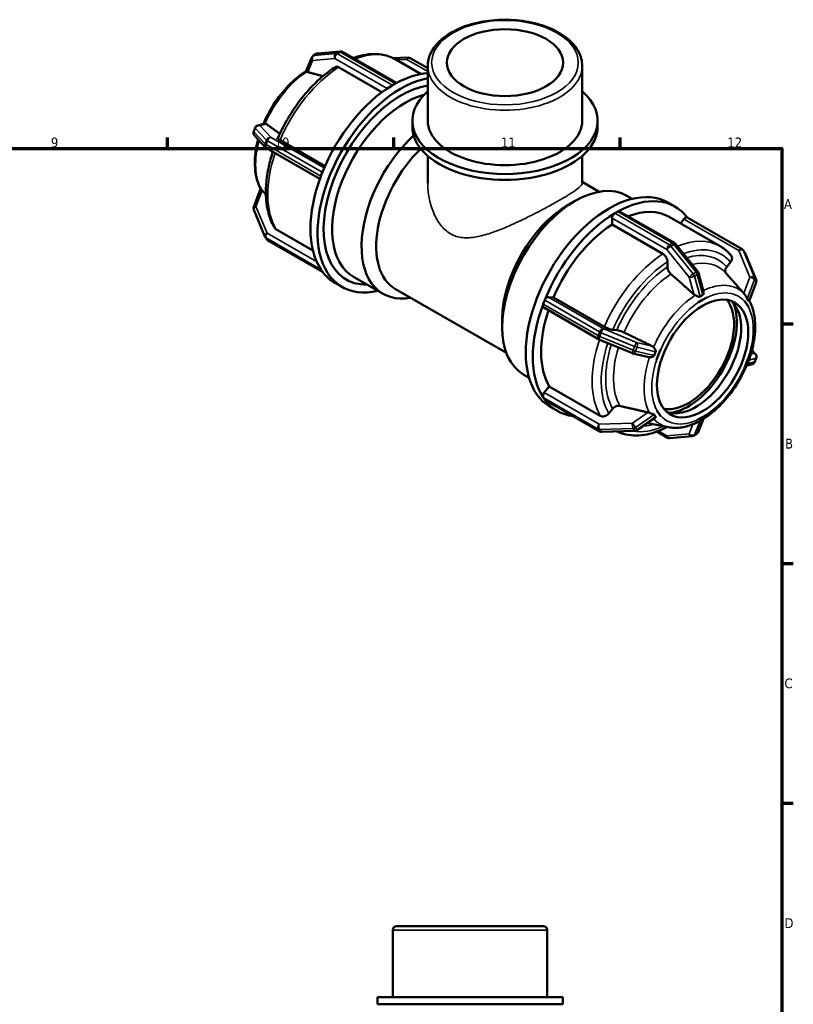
# Model space of a CAD drawing. Header units: millimetres. Extents: x 0 to 905, y -244 to 614.
# Tile 8 of 8: x 585 to 825, y 309 to 614. Entities that reach past the tile are written whole.
import ezdxf

# ---------------------------------------------------------------- set-up
doc = ezdxf.new("R2010")
doc.units = ezdxf.units.MM
for name, color, linetype, lineweight in [('Border (ANSI)', 7, 'Continuous', 70), ('Visible (ANSI)', 7, 'Continuous', 50), ('Visible Narrow (ANSI)', 7, 'Continuous', 35)]:
    doc.layers.add(name, color=color, linetype=linetype, lineweight=lineweight)
doc.styles.add('Note Text (ANSI)', font='tahoma.ttf')

# ---------------------------------------------------------------- blocks, each defined once
blk = doc.blocks.new('Borders Default Border')
at = {"layer": 'Border (ANSI)'}
for p, q in [((630.75, 574), (630.75, 577.45)), ((700.83, 574), (700.83, 577.45)), ((770.92, 574), (770.92, 577.45)), ((821, 519.75), (824.45, 519.75)), ((821, 445.5), (824.45, 445.5)), ((821, 371.25), (824.45, 371.25))]:
    blk.add_line(p, q, dxfattribs=at)
at = {"layer": 'Border (ANSI)', "flags": 128}
blk.add_lwpolyline([(20, 20), (20, 574), (821, 574), (821, 20), (20, 20)], dxfattribs=at)
at = {"layer": 'Border (ANSI)', "attachment_point": 7, "style": 'Note Text (ANSI)'}
for s, insert, char_height in [('9', (594.7, 574.34), 3.05), ('10', (663.96, 574.34), 3.048), ('11', (734.04, 574.4), 3.048), ('12', (804.13, 574.4), 3.048), ('A', (821.63, 555.35), 3.05), ('B', (821.99, 481.1), 3.05), ('C', (821.8, 406.8), 3.05), ('D', (821.81, 332.6), 3.05)]:
    blk.add_mtext(s, dxfattribs=dict(at, insert=insert, char_height=char_height))

msp = doc.modelspace()

# ---------------------------------------------------------------- linework, layer by layer
at = {"layer": 'Visible (ANSI)'}
for p, q in [((684.224, 604.129), (677.328, 603.497)), ((701.664, 594.339), (684.933, 603.974)), ((673.774, 598.06), (675.439, 602.237)), ((676.839, 603.342), (675.955, 602.833)), ((700.58, 602.07), (705.251, 602.213)), ((701.472, 601.604), (709.282, 597.107)), ((705.887, 602.053), (711.379, 598.89)), ((697.203, 591.484), (683.788, 599.208)), ((711.379, 582.652), (711.379, 599.657)), ((759.182, 582.652), (759.182, 599.657)), ((700.417, 593.635), (700.859, 593.89)), ((700.859, 593.89), (701.301, 594.144)), ((706.599, 580.853), (706.599, 582.652)), ((763.963, 580.853), (763.963, 582.652)), ((657.929, 580.46), (657.487, 579.321)), ((658.727, 581.183), (660.795, 581.757)), ((657.733, 578.063), (661.181, 574.408)), ((665.639, 576.641), (679.555, 568.627)), ((661.455, 574.192), (677.977, 564.678)), ((711.379, 563.292), (711.379, 571.723)), ((759.182, 563.292), (759.182, 571.723)), ((678.286, 565.529), (678.507, 566.098)), ((678.507, 566.098), (678.728, 566.668)), ((657.485, 555.942), (659.637, 561.606)), ((759.182, 563.697), (764.444, 560.667)), ((773.029, 559.416), (774.684, 558.463)), ((660.947, 546.795), (657.499, 555.053)), ((754.718, 556.488), (756.972, 557.796)), ((785.725, 557.297), (787.918, 556.035)), ((768.412, 550.477), (768.412, 552.521)), ((769.261, 553.991), (769.703, 554.245)), ((769.703, 554.245), (770.145, 554.5)), ((770.744, 554.559), (787.711, 544.788)), ((786.096, 552.872), (801.876, 543.785)), ((789.593, 550.859), (790.674, 552.203)), ((808.664, 542.867), (791.697, 552.638)), ((664.348, 549.083), (675.796, 542.491)), ((784.192, 541.39), (768.412, 550.477)), ((661.072, 546.569), (661.514, 545.938)), ((661.897, 545.587), (678.802, 535.852)), ((788.047, 544.5), (794.943, 535.926)), ((809.49, 541.886), (809.048, 542.516)), ((809.615, 541.659), (813.063, 533.401)), ((785.607, 537.348), (785.607, 538.937)), ((803.92, 537.392), (805.11, 538.872)), ((678.507, 536.258), (678.286, 536.573)), ((678.728, 535.943), (678.507, 536.258)), ((688.397, 534.299), (697.533, 529.038)), ((795.165, 535.49), (796.741, 529.723)), ((807.562, 531.054), (803.729, 535.376)), ((682.644, 532.419), (684.836, 531.157)), ((813.077, 532.512), (810.896, 526.774)), ((701.393, 530.508), (735.7, 510.752)), ((748.731, 528.05), (750.263, 527.91)), ((750.263, 527.91), (766.043, 518.823)), ((797.736, 527.915), (796.446, 527.172)), ((797.735, 527.919), (797.736, 527.915)), ((809.529, 528.836), (809.484, 528.887)), ((747.13, 525.884), (747.351, 526.454)), ((764.233, 515.006), (747.266, 524.777)), ((747.351, 526.454), (747.572, 527.023)), ((795.155, 526.429), (795.154, 526.433)), ((795.154, 526.429), (795.155, 526.429)), ((796.446, 527.172), (795.155, 526.429)), ((809.407, 526.845), (809.409, 526.846)), ((809.409, 526.846), (809.41, 526.849)), ((810.054, 525.925), (809.409, 526.846)), ((810.699, 525.004), (810.054, 525.925)), ((810.699, 525.004), (810.698, 525.004)), ((810.7, 525.008), (810.699, 525.004)), ((734.432, 521.261), (734.432, 518.655)), ((768.684, 517.896), (769.874, 517.787)), ((774.717, 510.65), (764.373, 514.937)), ((779.84, 509.416), (774.898, 510.591)), ((782.837, 510.252), (782.192, 508.588)), ((783.483, 511.916), (782.837, 510.252)), ((783.479, 511.917), (783.483, 511.916)), ((783.483, 511.916), (783.482, 511.916)), ((810.054, 507.757), (810.699, 509.421)), ((810.698, 509.422), (810.699, 509.421)), ((810.699, 509.421), (810.7, 509.421)), ((812.828, 510.391), (811.722, 511.564)), ((782.192, 508.588), (782.189, 508.589)), ((809.409, 506.094), (810.054, 507.757)), ((811.835, 507.272), (810.072, 506.782)), ((812.632, 507.994), (813.074, 509.134)), ((741.091, 503.955), (742.746, 503.002)), ((809.409, 506.094), (809.407, 506.094)), ((809.41, 506.094), (809.409, 506.094)), ((747.441, 498.447), (748.972, 500.352)), ((748.972, 500.352), (764.752, 491.264)), ((747.351, 496.613), (747.13, 496.928)), ((747.572, 496.298), (747.351, 496.613)), ((764.675, 486.401), (747.708, 496.172)), ((749.296, 494.037), (751.488, 492.775)), ((767.393, 491.975), (768.584, 493.456)), ((782.189, 493.003), (782.192, 493.005)), ((782.192, 493.005), (782.192, 493.006)), ((782.192, 493.005), (782.837, 492.085)), ((782.837, 492.085), (783.483, 491.164)), ((783.483, 491.164), (783.479, 491.161)), ((783.482, 491.165), (783.483, 491.164)), ((796.446, 490.837), (797.736, 491.58)), ((797.735, 491.582), (797.736, 491.58)), ((797.736, 491.58), (797.735, 491.578)), ((781.709, 490.523), (776.302, 486.771)), ((785.86, 487.735), (779.536, 489.015)), ((796.777, 490.367), (795.122, 486.217)), ((795.155, 490.094), (795.154, 490.095)), ((795.154, 490.091), (795.155, 490.094)), ((795.155, 490.094), (796.446, 490.837)), ((775.655, 486.558), (765.311, 486.242)), ((782.308, 486.393), (785.629, 484.48)), ((786.337, 484.325), (793.233, 484.957)), ((793.723, 485.113), (794.607, 485.622)), ((701.764, 333.177), (747.167, 333.177)), ((700.564, 311.177), (700.564, 331.977)), ((748.367, 311.177), (748.367, 331.977)), ((753.148, 311.177), (695.784, 311.177)), ((695.784, 308.977), (695.784, 311.177)), ((753.148, 308.977), (753.148, 311.177)), ((753.148, 308.977), (695.784, 308.977))]:
    msp.add_line(p, q, dxfattribs=at)
for centre, start, end in [((684.334, 602.934), 60.06401, 95.23725), ((676.554, 601.793), 119.93599, 158.27006), ((677.438, 602.302), 95.23725, 119.93599), ((705.288, 601.013), 60.06401, 91.75008), ((659.048, 580.026), 105.52263, 158.80211), ((658.606, 578.887), 158.80211, 223.33003), ((662.054, 575.232), 223.33003, 240.06401), ((658.606, 555.516), 159.19159, 202.66139), ((662.054, 547.257), 202.66139, 215.02709), ((662.496, 546.627), 215.02709, 240.06401), ((787.112, 543.748), 38.80817, 60.06401), ((808.066, 541.828), 35.02709, 60.06401), ((808.507, 541.197), 22.66139, 35.02709), ((794.008, 535.174), 15.27845, 38.80817), ((811.956, 532.939), 339.19159, 22.66139), ((764.832, 516.046), 240.06401, 247.48785), ((775.176, 511.759), 247.48785, 256.61731), ((811.956, 509.567), 338.80211, 43.33003), ((811.514, 508.428), 285.52263, 338.80211), ((765.274, 487.441), 240.06401, 271.75008), ((775.618, 487.757), 271.75008, 304.7562), ((793.124, 486.152), 275.23725, 299.93599), ((794.008, 486.661), 299.93599, 338.27006), ((786.228, 485.52), 240.06401, 275.23725), ((701.764, 331.977), 90, 180), ((747.167, 331.977), 0, 90)]:
    msp.add_arc(centre, 1.2, start, end, dxfattribs=at)
for centre, major_axis, ratio in [((735.281, 600.638), (-18, 0), 0.5758617), ((796.446, 509.005), (-9.981, -17.332), 0.5780931)]:
    msp.add_ellipse(centre, major_axis=major_axis, ratio=ratio, dxfattribs=at)
for centre, major_axis, ratio, start_param, end_param in [((703.051, 562.787), (-18.215, -31.63), 0.5780931, 3.5964873, 6.7849975), ((700.859, 564.049), (18.215, 31.63), 0.5780931, 0.3636169, 0.7625547), ((703.051, 562.787), (-16.897, -29.343), 0.5780931, 3.569781, 6.6161793), ((700.859, 564.049), (-18.215, -31.63), 0.5780931, 3.9459669, 4.9513449), ((700.859, 564.049), (-18.215, -31.63), 0.5780931, 3.9250571, 3.9459669), ((700.417, 592.654), (0.599, 1.04), 0.5780931, 0.7834645, 0.8988465), ((700.859, 564.049), (-18.215, -31.63), 0.5780931, 3.9041473, 3.9250571), ((701.301, 593.163), (0.599, 1.04), 0.5780931, 0.6680824, 0.7834645), ((735.281, 582.652), (-28.682, 0), 0.5758617, 5.6974998, 10.0104635), ((704.366, 562.03), (-15.969, -27.731), 0.5780931, 3.6641739, 6.2831853), ((735.281, 582.652), (-23.902, 0), 0.5758617, 0, 3.1415927), ((735.281, 580.853), (-28.682, 0), 0.5758617, 0, 3.1415927), ((713.502, 556.769), (-15.969, -27.731), 0.5780931, 4.2163176, 6.7342121), ((715.765, 555.466), (-14.372, -24.958), 0.5780931, 4.2531192, 6.2831853), ((700.859, 564.049), (-18.215, -31.63), 0.5780931, 4.9931644, 5.9985424), ((700.859, 564.049), (-18.215, -31.63), 0.5780931, 4.9722547, 4.9931644), ((679.021, 565.461), (0.599, 1.04), 0.5780931, 1.830662, 1.9460441), ((700.859, 564.049), (-18.215, -31.63), 0.5780931, 4.9513449, 4.9722547), ((679.463, 566.601), (0.599, 1.04), 0.5780931, 1.7152799, 1.830662), ((757.06, 531.686), (-15.969, -27.731), 0.5780931, 3.1415927, 6.2831853), ((767.511, 525.667), (18.215, 31.63), 0.5780931, 0, 3.1415927), ((769.703, 524.405), (18.215, 31.63), 0.5780931, 6.0418684, 7.04574), ((754.797, 532.989), (-14.372, -24.958), 0.5780931, 3.9289245, 5.4958534), ((769.703, 524.405), (-18.215, -31.63), 0.5780931, 3.9459669, 4.9513449), ((769.261, 553.01), (0.599, 1.04), 0.5780931, 0.8988465, 2.3542608), ((769.261, 553.01), (-0.599, -1.04), 0.5780931, 3.9250571, 4.0404392), ((770.145, 553.519), (-0.599, -1.04), 0.5780931, 3.809675, 3.9250571), ((770.145, 553.519), (0.599, 1.04), 0.5780931, 0, 0.6680824), ((769.703, 524.405), (16.393, 28.467), 0.5780931, 0, 0.6244776), ((791.099, 551.598), (0.599, 1.04), 0.5780931, 0, 1.3070632), ((769.703, 524.405), (-16.393, -28.467), 0.5780931, 3.9806413, 4.9166705), ((679.021, 537.487), (-0.599, -1.04), 0.5780931, 5.9040701, 6.0194522), ((700.859, 564.049), (-18.215, -31.63), 0.5780931, 5.9985424, 6.0194522), ((700.859, 564.049), (-18.215, -31.63), 0.5780931, 6.0194522, 6.040362), ((679.463, 536.856), (-0.599, -1.04), 0.5780931, 6.0194522, 6.1348343), ((700.859, 564.049), (-18.215, -31.63), 0.5780931, 6.040362, 6.2831853), ((748.307, 526.956), (0.599, 1.04), 0.5780931, 0.2598657, 1.7152799), ((769.703, 524.405), (-18.215, -31.63), 0.5780931, 4.9931644, 5.9985424), ((747.865, 525.817), (-0.599, -1.04), 0.5780931, 5.0876367, 6.2831853), ((747.865, 525.817), (-0.599, -1.04), 0.5780931, 4.9722547, 5.0876367), ((748.307, 526.956), (-0.599, -1.04), 0.5780931, 4.8568726, 4.9722547), ((792.062, 511.529), (-9.981, -17.332), 0.5780931, 0.2205645, 2.9210282), ((794.254, 510.267), (-9.981, -17.332), 0.5780931, 0.1096096, 3.0319831), ((792.062, 511.529), (-10.595, -18.398), 0.5780931, 0.385636, 2.7559566), ((769.703, 524.405), (-16.393, -28.467), 0.5780931, 5.0497852, 5.963868), ((747.865, 497.842), (-0.599, -1.04), 0.5780931, 4.4486559, 5.9040701), ((747.865, 497.842), (-0.599, -1.04), 0.5780931, 5.9040701, 6.0194522), ((748.307, 497.212), (-0.599, -1.04), 0.5780931, 6.0194522, 6.1348343), ((748.307, 497.212), (-0.599, -1.04), 0.5780931, 6.1348343, 6.2831853), ((769.703, 524.405), (-18.215, -31.63), 0.5780931, 6.040362, 6.5245022)]:
    msp.add_ellipse(centre, major_axis=major_axis, ratio=ratio, start_param=start_param, end_param=end_param, dxfattribs=at)
for points, knots in [([(759.182, 599.657), (759.182, 601.129), (758.803, 602.596), (757.336, 605.415), (756.213, 606.757), (753.301, 609.212), (751.474, 610.308), (747.334, 612.103), (745.018, 612.797), (740.146, 613.717), (737.592, 613.944), (732.497, 613.914), (729.957, 613.658), (725.13, 612.686), (722.845, 611.968), (718.752, 610.125), (716.947, 608.998), (714.028, 606.425), (712.907, 604.978), (711.664, 602.211), (711.379, 600.935), (711.379, 599.657)], [0.7853982, 0.7853982, 0.7853982, 0.7853982, 1.0767296, 1.0767296, 1.38479, 1.38479, 1.7109104, 1.7109104, 2.0393634, 2.0393634, 2.3663904, 2.3663904, 2.6928037, 2.6928037, 3.0199066, 3.0199066, 3.3484142, 3.3484142, 3.6739472, 3.6739472, 3.9269908, 3.9269908, 3.9269908, 3.9269908]), ([(701.472, 601.604), (700.578, 602.119), (699.619, 602.521), (697.61, 603.086), (696.562, 603.25), (694.411, 603.346), (693.309, 603.279), (691.076, 602.928), (689.946, 602.644), (688.625, 602.196), (688.439, 602.13), (688.253, 602.062)], [5.49972085, 5.49972085, 5.49972085, 5.49972085, 5.64511045, 5.64511045, 5.79050004, 5.79050004, 5.93588964, 5.93588964, 6.08127923, 6.08127923, 6.10507526, 6.10507526, 6.10507526, 6.10507526]), ([(673.785, 598.087), (671.899, 596.906), (670.063, 595.394), (666.63, 591.858), (665.036, 589.832), (662.425, 585.751), (661.36, 583.732), (660.49, 581.672)], [0.04352273, 0.04352273, 0.04352273, 0.04352273, 0.3742601, 0.3742601, 0.70669084, 0.70669084, 0.99720113, 0.99720113, 0.99720113, 0.99720113]), ([(682.764, 599.29), (681.322, 598.365), (679.9, 597.296), (677.132, 594.908), (675.787, 593.588), (673.214, 590.742), (671.986, 589.215), (669.686, 586.005), (668.613, 584.321), (666.657, 580.85), (665.774, 579.064), (665.001, 577.255)], [0.0566572, 0.0566572, 0.0566572, 0.0566572, 0.24336072, 0.24336072, 0.43006424, 0.43006424, 0.61676777, 0.61676777, 0.80347129, 0.80347129, 0.99017482, 0.99017482, 0.99017482, 0.99017482]), ([(673.941, 597.838), (673.93, 597.846), (673.92, 597.854), (673.819, 597.939), (673.777, 597.992), (673.77, 598.042), (673.771, 598.051), (673.774, 598.06)], [-0.82771043, -0.82771043, -0.82771043, -0.82771043, -0.81997439, -0.81997439, -0.74643032, -0.74643032, -0.7268491, -0.7268491, -0.7268491, -0.7268491]), ([(674.265, 597.69), (674.257, 597.692), (674.249, 597.694), (674.125, 597.729), (674.018, 597.777), (673.941, 597.838)], [0.408406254, 0.408406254, 0.408406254, 0.408406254, 0.411910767, 0.411910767, 0.464093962, 0.464093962, 0.464093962, 0.464093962]), ([(683.788, 599.208), (683.614, 599.309), (683.409, 599.38), (683.086, 599.411), (682.912, 599.377), (682.78, 599.3), (682.772, 599.295), (682.764, 599.289)], [0, 0, 0, 0, 0.07401013, 0.07401013, 0.14807881, 0.14807881, 0.15307841, 0.15307841, 0.15307841, 0.15307841]), ([(660.795, 581.757), (660.855, 581.774), (660.921, 581.781), (661.001, 581.777), (661.012, 581.776), (661.023, 581.775)], [-0.473363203, -0.473363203, -0.473363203, -0.473363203, -0.439957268, -0.439957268, -0.434970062, -0.434970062, -0.434970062, -0.434970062]), ([(661.023, 581.775), (661.139, 581.764), (661.25, 581.721), (661.348, 581.654), (661.354, 581.649), (661.361, 581.645)], [0.344698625, 0.344698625, 0.344698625, 0.344698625, 0.396881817, 0.396881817, 0.40038633, 0.40038633, 0.40038633, 0.40038633]), ([(658.84, 576.89), (658.556, 575.828), (658.329, 574.771), (657.785, 571.389), (657.712, 569.123), (658.219, 564.991), (658.786, 563.112), (659.694, 561.505)], [1.22035378, 1.22035378, 1.22035378, 1.22035378, 1.36898631, 1.36898631, 1.70261109, 1.70261109, 2.02859168, 2.02859168, 2.02859168, 2.02859168]), ([(665.003, 577.254), (664.993, 577.233), (664.991, 577.209), (665.014, 577.123), (665.088, 577.032), (665.294, 576.857), (665.464, 576.742), (665.639, 576.641)], [-0.17837805, -0.17837805, -0.17837805, -0.17837805, -0.14807881, -0.14807881, -0.07401013, -0.07401013, 0, 0, 0, 0]), ([(663.417, 573.062), (662.911, 571.52), (662.49, 569.978), (661.765, 566.642), (661.498, 564.857), (661.231, 561.386), (661.231, 559.702), (661.506, 556.484), (661.781, 554.95), (662.617, 552.083), (663.177, 550.749), (663.88, 549.544)], [1.13346218, 1.13346218, 1.13346218, 1.13346218, 1.29104668, 1.29104668, 1.47791464, 1.47791464, 1.6647826, 1.6647826, 1.85165057, 1.85165057, 2.03851853, 2.03851853, 2.03851853, 2.03851853]), ([(659.694, 561.505), (659.71, 561.476), (659.733, 561.445), (659.773, 561.401), (659.786, 561.388), (659.799, 561.375)], [-0.382428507, -0.382428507, -0.382428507, -0.382428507, -0.365846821, -0.365846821, -0.358918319, -0.358918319, -0.358918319, -0.358918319]), ([(659.799, 561.375), (659.873, 561.305), (659.962, 561.211), (660.058, 561.103), (660.064, 561.097), (660.07, 561.09)], [0.344698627, 0.344698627, 0.344698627, 0.344698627, 0.396881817, 0.396881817, 0.40038633, 0.40038633, 0.40038633, 0.40038633]), ([(663.88, 549.544), (663.887, 549.533), (663.894, 549.522), (664.004, 549.346), (664.174, 549.184), (664.348, 549.083)], [-0.078946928, -0.078946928, -0.078946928, -0.078946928, -0.074010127, -0.074010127, 0, 0, 0, 0]), ([(805.27, 540.923), (805.076, 541.155), (804.875, 541.378), (804.46, 541.81), (804.246, 542.018), (803.805, 542.418), (803.578, 542.61), (803.111, 542.976), (802.872, 543.15), (802.383, 543.481), (802.132, 543.638), (801.876, 543.785)], [5.29170761, 5.29170761, 5.29170761, 5.29170761, 5.33331026, 5.33331026, 5.37491291, 5.37491291, 5.41651556, 5.41651556, 5.4581182, 5.4581182, 5.49972085, 5.49972085, 5.49972085, 5.49972085]), ([(785.607, 538.937), (785.607, 539.14), (785.566, 539.401), (785.432, 539.852), (785.316, 540.121), (785.069, 540.548), (784.895, 540.783), (784.572, 541.124), (784.367, 541.289), (784.192, 541.39)], [-0.29643882, -0.29643882, -0.29643882, -0.29643882, -0.22222321, -0.22222321, -0.14807881, -0.14807881, -0.07401013, -0.07401013, 0, 0, 0, 0]), ([(805.11, 538.872), (805.262, 539.061), (805.399, 539.306), (805.546, 539.731), (805.58, 539.986), (805.547, 540.394), (805.474, 540.62), (805.341, 540.831), (805.307, 540.878), (805.269, 540.922)], [-0.29643882, -0.29643882, -0.29643882, -0.29643882, -0.22222321, -0.22222321, -0.14807881, -0.14807881, -0.07401013, -0.07401013, -0.05310706, -0.05310706, -0.05310706, -0.05310706]), ([(786.655, 535.162), (786.593, 535.216), (786.534, 535.274), (786.319, 535.501), (786.145, 535.736), (785.898, 536.164), (785.781, 536.433), (785.648, 536.884), (785.607, 537.146), (785.607, 537.348)], [0.64203504, 0.64203504, 0.64203504, 0.64203504, 0.66697519, 0.66697519, 0.74105801, 0.74105801, 0.815238, 0.815238, 0.88948644, 0.88948644, 0.88948644, 0.88948644]), ([(803.764, 535.336), (803.724, 535.383), (803.689, 535.431), (803.556, 535.644), (803.483, 535.87), (803.45, 536.278), (803.485, 536.533), (803.631, 536.958), (803.768, 537.204), (803.92, 537.392)], [0.6454285, 0.6454285, 0.6454285, 0.6454285, 0.66697519, 0.66697519, 0.74105801, 0.74105801, 0.815238, 0.815238, 0.88948644, 0.88948644, 0.88948644, 0.88948644]), ([(794.174, 528.6), (794.01, 528.678), (793.861, 528.777), (793.74, 528.881), (793.732, 528.888), (793.724, 528.895), (793.716, 528.902)], [0.756609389, 0.756609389, 0.756609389, 0.756609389, 0.808792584, 0.808792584, 0.808792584, 0.812297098, 0.812297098, 0.812297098, 0.812297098]), ([(795.659, 528.179), (795.626, 528.158), (795.591, 528.144), (795.492, 528.123), (795.421, 528.125), (795.165, 528.174), (794.953, 528.255), (794.536, 528.432), (794.349, 528.517), (794.174, 528.6)], [-0.24737588, -0.24737588, -0.24737588, -0.24737588, -0.22260342, -0.22260342, -0.18377082, -0.18377082, -0.11081872, -0.11081872, -0.05281285, -0.05281285, -0.05281285, -0.05281285]), ([(796.543, 528.688), (796.389, 528.611), (796.24, 528.53), (796.097, 528.448), (795.955, 528.365), (795.808, 528.276), (795.659, 528.179)], [-0.06053305, -0.06053305, -0.06053305, -0.06053305, 0, 0, 0, 0.06053305, 0.06053305, 0.06053305, 0.06053305]), ([(796.741, 529.723), (796.752, 529.681), (796.762, 529.639), (796.803, 529.402), (796.795, 529.213), (796.748, 528.981), (796.722, 528.899), (796.659, 528.786), (796.628, 528.747), (796.575, 528.706), (796.559, 528.696), (796.543, 528.688)], [-0.44321213, -0.44321213, -0.44321213, -0.44321213, -0.42386665, -0.42386665, -0.33674304, -0.33674304, -0.2898117, -0.2898117, -0.25912866, -0.25912866, -0.24685911, -0.24685911, -0.24685911, -0.24685911]), ([(809.484, 528.887), (809.388, 528.996), (809.297, 529.097), (809.22, 529.185), (809.213, 529.192), (809.207, 529.199), (809.201, 529.206)], [0.764938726, 0.764938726, 0.764938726, 0.764938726, 0.808792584, 0.808792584, 0.808792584, 0.812297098, 0.812297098, 0.812297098, 0.812297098]), ([(809.541, 528.823), (809.54, 528.824), (809.539, 528.825), (809.538, 528.826), (809.537, 528.827), (809.535, 528.829), (809.534, 528.83), (809.533, 528.832), (809.532, 528.833), (809.53, 528.835), (809.53, 528.835), (809.529, 528.836)], [5.307631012, 5.307631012, 5.307631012, 5.307631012, 5.3078502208, 5.3078502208, 5.3080694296, 5.3080694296, 5.3082886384, 5.3082886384, 5.3085078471, 5.3085078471, 5.3087270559, 5.3087270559, 5.3087270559, 5.3087270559]), ([(810.284, 527.428), (810.265, 527.452), (810.246, 527.484), (810.194, 527.588), (810.16, 527.676), (810.049, 527.961), (809.955, 528.199), (809.735, 528.575), (809.642, 528.708), (809.539, 528.825)], [-0.26312757, -0.26312757, -0.26312757, -0.26312757, -0.23551374, -0.23551374, -0.18713189, -0.18713189, -0.10339698, -0.10339698, -0.05376017, -0.05376017, -0.05376017, -0.05376017]), ([(796.72, 490.332), (798.626, 491.518), (800.482, 493.043), (803.932, 496.596), (805.526, 498.622), (808.306, 502.968), (809.494, 505.286), (811.355, 510.003), (812.027, 512.401), (812.776, 517.066), (812.85, 519.331), (812.348, 523.42), (811.799, 525.263), (810.925, 526.848)], [3.1818216, 3.1818216, 3.1818216, 3.1818216, 3.5158528, 3.5158528, 3.8482835, 3.8482835, 4.1791496, 4.1791496, 4.510579, 4.510579, 4.8442037, 4.8442037, 5.163377, 5.163377, 5.163377, 5.163377]), ([(810.726, 526.798), (810.654, 526.915), (810.582, 527.025), (810.51, 527.126), (810.439, 527.228), (810.363, 527.33), (810.284, 527.428)], [1.55331957, 1.55331957, 1.55331957, 1.55331957, 1.61385262, 1.61385262, 1.61385262, 1.67438567, 1.67438567, 1.67438567, 1.67438567]), ([(810.896, 526.774), (810.881, 526.733), (810.846, 526.708), (810.784, 526.728), (810.762, 526.747), (810.737, 526.782), (810.732, 526.789), (810.726, 526.798)], [-0.355402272, -0.355402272, -0.355402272, -0.355402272, -0.301880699, -0.301880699, -0.271292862, -0.271292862, -0.263264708, -0.263264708, -0.263264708, -0.263264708]), ([(766.043, 518.823), (766.217, 518.722), (766.458, 518.601), (766.896, 518.404), (767.171, 518.295), (767.632, 518.133), (767.9, 518.052), (768.313, 517.949), (768.532, 517.91), (768.684, 517.896)], [0, 0, 0, 0, 0.07401013, 0.07401013, 0.14807881, 0.14807881, 0.22222321, 0.22222321, 0.29643882, 0.29643882, 0.29643882, 0.29643882]), ([(769.874, 517.787), (770.026, 517.773), (770.245, 517.733), (770.659, 517.63), (770.926, 517.549), (771.387, 517.387), (771.662, 517.278), (771.956, 517.147), (772.032, 517.111), (772.108, 517.074)], [0.29647212, 0.29647212, 0.29647212, 0.29647212, 0.37072057, 0.37072057, 0.44490055, 0.44490055, 0.51898338, 0.51898338, 0.54392353, 0.54392353, 0.54392353, 0.54392353]), ([(780.812, 512.857), (780.822, 512.853), (780.831, 512.848), (780.841, 512.843), (780.986, 512.769), (781.132, 512.665), (781.256, 512.538)], [0.805288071, 0.805288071, 0.805288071, 0.805288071, 0.808792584, 0.808792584, 0.808792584, 0.860975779, 0.860975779, 0.860975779, 0.860975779]), ([(781.256, 512.538), (781.315, 512.476), (781.374, 512.411), (781.591, 512.144), (781.725, 511.933), (781.891, 511.597), (781.944, 511.449), (781.958, 511.246), (781.95, 511.185), (781.928, 511.119), (781.923, 511.106), (781.918, 511.093)], [-0.44635595, -0.44635595, -0.44635595, -0.44635595, -0.42215673, -0.42215673, -0.35278468, -0.35278468, -0.29745797, -0.29745797, -0.26823609, -0.26823609, -0.26107685, -0.26107685, -0.26107685, -0.26107685]), ([(781.476, 509.954), (781.46, 509.906), (781.436, 509.863), (781.348, 509.75), (781.268, 509.687), (780.997, 509.529), (780.754, 509.443), (780.335, 509.377), (780.18, 509.37), (780.033, 509.384)], [-0.26555767, -0.26555767, -0.26555767, -0.26555767, -0.23767349, -0.23767349, -0.18886623, -0.18886623, -0.10362098, -0.10362098, -0.05389708, -0.05389708, -0.05389708, -0.05389708]), ([(781.918, 511.093), (781.834, 510.9), (781.755, 510.71), (781.684, 510.526), (781.613, 510.343), (781.543, 510.151), (781.476, 509.954)], [-0.06053305, -0.06053305, -0.06053305, -0.06053305, 0, 0, 0, 0.06053305, 0.06053305, 0.06053305, 0.06053305]), ([(768.584, 493.456), (768.735, 493.644), (768.955, 493.842), (769.368, 494.113), (769.636, 494.234), (770.097, 494.358), (770.372, 494.384), (770.665, 494.356), (770.742, 494.344), (770.817, 494.326)], [0.29647212, 0.29647212, 0.29647212, 0.29647212, 0.37072057, 0.37072057, 0.44490055, 0.44490055, 0.51898338, 0.51898338, 0.54392353, 0.54392353, 0.54392353, 0.54392353]), ([(764.752, 491.264), (764.927, 491.164), (765.167, 491.09), (765.606, 491.048), (765.881, 491.073), (766.342, 491.197), (766.609, 491.318), (767.023, 491.589), (767.242, 491.787), (767.393, 491.975)], [0, 0, 0, 0, 0.07401013, 0.07401013, 0.14807881, 0.14807881, 0.22222321, 0.22222321, 0.29643882, 0.29643882, 0.29643882, 0.29643882]), ([(779.521, 492.302), (779.531, 492.3), (779.541, 492.298), (779.551, 492.295), (779.699, 492.259), (779.865, 492.206), (780.033, 492.137)], [0.805288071, 0.805288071, 0.805288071, 0.805288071, 0.808792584, 0.808792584, 0.808792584, 0.860975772, 0.860975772, 0.860975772, 0.860975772]), ([(780.033, 492.137), (780.085, 492.115), (780.139, 492.094), (780.438, 491.984), (780.686, 491.915), (781.069, 491.811), (781.229, 491.77), (781.396, 491.691), (781.434, 491.663), (781.465, 491.625), (781.471, 491.617), (781.476, 491.608)], [-0.44280995, -0.44280995, -0.44280995, -0.44280995, -0.42751806, -0.42751806, -0.35940517, -0.35940517, -0.3018807, -0.3018807, -0.27129286, -0.27129286, -0.26326471, -0.26326471, -0.26326471, -0.26326471]), ([(781.476, 491.608), (781.543, 491.494), (781.613, 491.386), (781.684, 491.284), (781.755, 491.182), (781.834, 491.08), (781.918, 490.978)], [1.55331957, 1.55331957, 1.55331957, 1.55331957, 1.61385262, 1.61385262, 1.61385262, 1.67438567, 1.67438567, 1.67438567, 1.67438567]), ([(781.918, 490.978), (781.938, 490.953), (781.95, 490.926), (781.959, 490.846), (781.942, 490.788), (781.865, 490.658), (781.797, 490.584), (781.709, 490.523)], [-0.26312757, -0.26312757, -0.26312757, -0.26312757, -0.23551374, -0.23551374, -0.18713189, -0.18713189, -0.13124091, -0.13124091, -0.13124091, -0.13124091]), ([(785.86, 487.735), (786.451, 487.615), (787.058, 487.547), (788.289, 487.509), (788.914, 487.54), (790.172, 487.695), (790.806, 487.819), (792.078, 488.154), (792.715, 488.365), (793.988, 488.869), (794.623, 489.161), (795.255, 489.492)], [2.54912199, 2.54912199, 2.54912199, 2.54912199, 2.65864344, 2.65864344, 2.76816488, 2.76816488, 2.87768632, 2.87768632, 2.98720776, 2.98720776, 3.0967292, 3.0967292, 3.0967292, 3.0967292]), ([(795.255, 489.492), (795.325, 489.53), (795.397, 489.569), (795.514, 489.637), (795.563, 489.665), (795.626, 489.7), (795.643, 489.71), (795.659, 489.718)], [-0.329318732, -0.329318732, -0.329318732, -0.329318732, -0.289811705, -0.289811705, -0.259128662, -0.259128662, -0.246859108, -0.246859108, -0.246859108, -0.246859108]), ([(795.659, 489.718), (795.808, 489.799), (795.955, 489.881), (796.097, 489.963), (796.24, 490.045), (796.389, 490.134), (796.543, 490.227)], [1.55331957, 1.55331957, 1.55331957, 1.55331957, 1.61385262, 1.61385262, 1.61385262, 1.67438567, 1.67438567, 1.67438567, 1.67438567]), ([(796.543, 490.227), (796.577, 490.248), (796.606, 490.265), (796.666, 490.3), (796.695, 490.317), (796.72, 490.332)], [-0.247375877, -0.247375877, -0.247375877, -0.247375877, -0.222603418, -0.222603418, -0.190595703, -0.190595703, -0.190595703, -0.190595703]), ([(769.982, 486.384), (770.612, 486.087), (771.27, 485.842), (772.951, 485.368), (774, 485.205), (776.151, 485.108), (777.253, 485.175), (779.485, 485.527), (780.616, 485.811), (782.886, 486.581), (784.025, 487.066), (785.16, 487.646)], [2.40538115, 2.40538115, 2.40538115, 2.40538115, 2.50351779, 2.50351779, 2.64890739, 2.64890739, 2.79429699, 2.79429699, 2.93968658, 2.93968658, 3.08507618, 3.08507618, 3.08507618, 3.08507618]), ([(785.16, 487.646), (785.171, 487.651), (785.182, 487.657), (785.261, 487.703), (785.327, 487.762), (785.384, 487.833)], [0.141837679, 0.141837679, 0.141837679, 0.141837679, 0.148078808, 0.148078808, 0.189259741, 0.189259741, 0.189259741, 0.189259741])]:
    msp.add_open_spline(points, degree=3, knots=knots, dxfattribs=at)
for points, weights in [([(678.928, 596.453), (676.514, 597.093), (674.265, 597.69)], [1.0006570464, 1.00102810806, 1.00016054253]), ([(661.361, 581.645), (663.389, 580.179), (665.592, 578.587)], [1.00016097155, 1.00118033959, 1.00048913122]), ([(660.07, 561.09), (660.666, 560.418), (661.276, 559.73)], [1.00016097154, 1.00046018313, 1.00061201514]), ([(793.716, 528.902), (790.371, 531.868), (786.655, 535.162)], [1.00016054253, 1.00145144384, 1]), ([(809.201, 529.206), (808.395, 530.115), (807.562, 531.054)], [1.00016097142, 1.00056598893, 1.00070096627]), ([(772.108, 517.074), (776.688, 514.855), (780.812, 512.857)], [1, 1.00145165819, 1.00016097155]), ([(770.817, 494.326), (775.397, 493.261), (779.521, 492.302)], [1, 1.00145165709, 1.00016097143])]:
    msp.add_rational_spline(points, weights, degree=2, dxfattribs=at)
for points in [[(796.446, 527.172), (796.854, 527.408), (797.298, 527.661), (797.735, 527.919)], [(809.539, 528.825), (809.536, 528.829), (809.532, 528.833), (809.529, 528.836)], [(795.154, 526.433), (795.595, 526.68), (796.037, 526.937), (796.446, 527.172)], [(795.154, 526.429), (795.154, 526.43), (795.154, 526.432), (795.154, 526.433)], [(809.407, 526.845), (809.408, 526.847), (809.409, 526.848), (809.41, 526.849)], [(810.054, 525.925), (809.845, 526.223), (809.63, 526.531), (809.407, 526.845)], [(809.41, 526.849), (809.627, 526.531), (809.849, 526.217), (810.054, 525.925)], [(810.054, 525.925), (810.258, 525.633), (810.479, 525.316), (810.7, 525.008)], [(810.698, 525.004), (810.479, 525.319), (810.262, 525.627), (810.054, 525.925)], [(780.033, 509.384), (779.968, 509.39), (779.904, 509.401), (779.84, 509.416)], [(782.189, 508.589), (782.413, 509.154), (782.633, 509.725), (782.837, 510.252)], [(782.837, 510.252), (783.042, 510.779), (783.265, 511.349), (783.479, 511.917)], [(783.479, 511.917), (783.48, 511.917), (783.481, 511.916), (783.482, 511.916)], [(810.054, 507.757), (810.262, 508.295), (810.479, 508.852), (810.698, 509.422)], [(810.7, 509.421), (810.479, 508.855), (810.258, 508.284), (810.054, 507.757)], [(810.698, 509.422), (810.699, 509.422), (810.7, 509.422), (810.7, 509.421)], [(809.407, 506.094), (809.63, 506.662), (809.845, 507.22), (810.054, 507.757)], [(810.054, 507.757), (809.849, 507.23), (809.627, 506.659), (809.41, 506.094)], [(782.189, 493.003), (782.19, 493.004), (782.191, 493.005), (782.192, 493.006)], [(782.837, 492.085), (782.633, 492.376), (782.413, 492.693), (782.189, 493.003)], [(782.192, 493.006), (782.413, 492.69), (782.629, 492.382), (782.837, 492.085)], [(782.837, 492.085), (783.046, 491.787), (783.262, 491.478), (783.482, 491.165)], [(783.479, 491.161), (783.265, 491.478), (783.042, 491.793), (782.837, 492.085)], [(796.446, 490.837), (796.863, 491.077), (797.296, 491.326), (797.735, 491.582)], [(797.735, 491.578), (797.298, 491.329), (796.854, 491.073), (796.446, 490.837)], [(796.446, 490.837), (796.037, 490.602), (795.595, 490.348), (795.154, 490.091)], [(795.154, 490.095), (795.596, 490.348), (796.028, 490.597), (796.446, 490.837)], [(795.154, 490.091), (795.154, 490.093), (795.154, 490.094), (795.154, 490.095)]]:
    msp.add_open_spline(points, degree=3, dxfattribs=at)
at = {"layer": 'Visible Narrow (ANSI)'}
for p, q in [((677.014, 603.396), (683.91, 604.028)), ((683.91, 604.028), (683.026, 603.519)), ((683.45, 603.406), (684.334, 603.915)), ((684.334, 603.915), (701.301, 594.144)), ((674.265, 597.69), (675.705, 601.304)), ((675.705, 601.304), (682.602, 601.936)), ((683.026, 603.519), (676.13, 602.887)), ((676.13, 602.887), (677.014, 603.396)), ((682.602, 601.936), (698.799, 592.609)), ((700.417, 593.635), (683.45, 603.406)), ((701.619, 601.519), (704.864, 601.619)), ((704.864, 601.619), (711.379, 597.866)), ((657.546, 579.19), (657.988, 580.329)), ((657.988, 580.329), (661.436, 576.674)), ((659.472, 581.12), (661.361, 581.645)), ((662.92, 577.465), (659.472, 581.12)), ((660.994, 575.534), (657.546, 579.19)), ((661.436, 576.674), (660.994, 575.534)), ((661.319, 575.299), (661.761, 576.439)), ((661.761, 576.439), (678.728, 566.668)), ((679.298, 568.034), (662.92, 577.465)), ((678.286, 565.529), (661.319, 575.299)), ((658.182, 556.121), (660.07, 561.09)), ((661.63, 547.863), (658.182, 556.121)), ((768.412, 552.521), (785.379, 542.751)), ((786.228, 544.22), (769.261, 553.991)), ((770.145, 554.5), (787.112, 544.729)), ((790.674, 552.203), (807.641, 542.433)), ((661.761, 545.713), (661.319, 546.344)), ((661.319, 546.344), (678.286, 536.573)), ((676.951, 539.04), (661.63, 547.863)), ((678.728, 535.943), (661.761, 545.713)), ((787.112, 544.729), (786.228, 544.22)), ((786.652, 543.845), (787.536, 544.353)), ((793.548, 535.27), (786.652, 543.845)), ((787.536, 544.353), (794.432, 535.779)), ((785.379, 542.751), (792.275, 534.176)), ((807.641, 542.433), (811.089, 534.174)), ((809.126, 542.374), (809.568, 541.744)), ((812.574, 534.116), (809.126, 542.374)), ((809.568, 541.744), (813.016, 533.486)), ((792.275, 534.176), (793.716, 528.902)), ((794.432, 535.779), (793.548, 535.27)), ((793.918, 534.551), (794.802, 535.06)), ((795.659, 528.179), (793.918, 534.551)), ((794.802, 535.06), (796.543, 528.688)), ((811.089, 534.174), (809.201, 529.206)), ((813.016, 533.486), (812.574, 534.116)), ((810.284, 527.428), (812.566, 533.432)), ((813.008, 532.802), (810.726, 526.798)), ((812.566, 533.432), (813.008, 532.802)), ((765.698, 518.279), (748.731, 528.05)), ((764.097, 516.113), (747.13, 525.884)), ((747.572, 527.023), (764.539, 517.253)), ((764.539, 517.253), (764.097, 516.113)), ((764.62, 515.86), (765.062, 517)), ((774.964, 511.573), (764.62, 515.86)), ((765.062, 517), (775.406, 512.712)), ((776.042, 513.992), (765.698, 518.279)), ((775.406, 512.712), (774.964, 511.573)), ((775.713, 511.325), (776.155, 512.464)), ((780.812, 512.857), (776.042, 513.992)), ((776.155, 512.464), (781.918, 511.093)), ((781.476, 509.954), (775.713, 511.325)), ((812.38, 510.661), (811.384, 510.385)), ((811.679, 511.405), (812.38, 510.661)), ((812.566, 507.947), (810.293, 507.315)), ((810.733, 508.454), (813.008, 509.086)), ((813.008, 509.086), (812.566, 507.947)), ((764.408, 488.677), (747.441, 498.447)), ((747.13, 496.928), (764.097, 487.158)), ((764.539, 486.527), (747.572, 496.298)), ((779.521, 492.302), (774.752, 488.993)), ((775.713, 487.609), (781.476, 491.608)), ((774.752, 488.993), (764.408, 488.677)), ((781.918, 490.978), (776.155, 486.979)), ((793.471, 488.665), (792.275, 485.664)), ((793.918, 485.351), (795.659, 489.718)), ((796.543, 490.227), (794.802, 485.86)), ((764.097, 487.158), (764.539, 486.527)), ((764.62, 487.036), (774.964, 487.352)), ((765.062, 486.405), (764.62, 487.036)), ((775.406, 486.722), (765.062, 486.405)), ((774.964, 487.352), (775.406, 486.722)), ((776.155, 486.979), (775.713, 487.609)), ((785.379, 485.032), (782.735, 486.554)), ((792.275, 485.664), (785.379, 485.032)), ((794.802, 485.86), (793.918, 485.351)), ((748.073, 331.977), (700.859, 331.977))]:
    msp.add_line(p, q, dxfattribs=at)
msp.add_ellipse((735.281, 600.638), major_axis=(-22.702, 0), ratio=0.5758617, dxfattribs=at)
for centre, major_axis, ratio, start_param, end_param in [((684.334, 602.934), (-0.11, 1.195), 0.7885742, 0, 0.3479284), ((684.334, 602.934), (-0.599, 1.04), 0.5780931, 5.4997209, 6.0233196), ((684.334, 602.934), (0.599, 1.04), 0.5780931, 0, 0.7834645), ((676.554, 601.793), (-1.115, 0.444), 0.7421142, 0, 1.0401369), ((676.554, 601.793), (-0.11, 1.195), 0.7885742, 0.3479284, 1.9187247), ((676.554, 601.793), (-0.599, 1.04), 0.5780931, 6.0233196, 6.2831853), ((677.438, 602.302), (-0.599, 1.04), 0.5780931, 6.0233196, 6.2831853), ((677.438, 602.302), (-0.11, 1.195), 0.7885742, 0, 0.3479284), ((683.45, 602.425), (-0.11, 1.195), 0.7885742, 0.3479284, 1.9187247), ((683.45, 602.425), (0.599, 1.04), 0.5780931, 0.7834645, 2.3542608), ((683.45, 602.425), (-0.599, 1.04), 0.5780931, 5.4997209, 6.0233196), ((685.079, 573.137), (16.393, 28.467), 0.5780931, 0, 0.6244776), ((705.288, 601.013), (-0.037, 1.199), 0.3942871, 0, 1.0298109), ((705.288, 601.013), (0.599, 1.04), 0.5780931, 0, 1.3070632), ((675.164, 578.846), (-12.054, -20.931), 0.5780931, 3.9967392, 4.9005725), ((685.079, 573.137), (16.393, 28.467), 0.5780931, 0.8390486, 1.7750778), ((735.281, 599.657), (-23.902, 0), 0.5758617, 0, 3.1415927), ((659.048, 580.026), (-1.119, 0.434), 0.2096643, 0, 0.4146092), ((659.048, 580.026), (0.873, 0.823), 0.8949304, 0.4891578, 2.0599541), ((659.048, 580.026), (-0.321, 1.156), 0.9412972, 5.6130628, 6.2831853), ((658.606, 578.887), (-0.873, -0.823), 0.8949304, 5.2015467, 6.2831853), ((658.606, 578.887), (-1.119, 0.434), 0.2096643, 0, 0.4146092), ((675.164, 578.846), (-12.054, -20.931), 0.5780931, 5.1382317, 5.9477701), ((662.496, 576.371), (-0.873, -0.823), 0.8949304, 3.6307504, 5.2015467), ((662.496, 576.371), (1.119, -0.434), 0.2096643, 3.5562019, 4.0798006), ((662.496, 576.371), (0.599, 1.04), 0.5780931, 0.2598657, 1.830662), ((662.054, 575.232), (-0.873, -0.823), 0.8949304, 5.2015467, 6.2831853), ((662.054, 575.232), (-1.119, 0.434), 0.2096643, 0.4146092, 0.938208), ((662.054, 575.232), (-0.599, -1.04), 0.5780931, 4.9722547, 6.2831853), ((685.079, 573.137), (-16.393, -28.467), 0.5780931, 5.0497852, 5.963868), ((658.606, 555.516), (-1.107, -0.462), 0.6069996, 4.8446883, 6.2831853), ((658.606, 555.516), (-1.122, 0.426), 0.4020629, 5.2472066, 6.2831853), ((662.054, 547.257), (-1.107, -0.462), 0.6069996, 4.8446883, 6.2831853), ((662.054, 547.257), (-0.983, -0.689), 0.7877574, 0, 0.3525803), ((662.054, 547.257), (-0.599, -1.04), 0.5780931, 4.4486559, 6.0194522), ((662.496, 546.627), (-0.983, -0.689), 0.7877574, 0, 0.3525803), ((662.496, 546.627), (-0.599, -1.04), 0.5780931, 6.0194522, 6.2831853), ((786.228, 543.239), (-0.599, -1.04), 0.5780931, 3.9250571, 5.4958534), ((786.228, 543.239), (0.935, 0.752), 0.2127125, 0.9377138, 2.5085101), ((786.228, 543.239), (-0.599, 1.04), 0.5780931, 4.9761221, 5.4997209), ((787.112, 543.748), (0.599, 1.04), 0.5780931, 0, 0.7834645), ((787.112, 543.748), (0.599, -1.04), 0.5780931, 1.8345294, 2.3581282), ((787.112, 543.748), (0.935, 0.752), 0.2127125, 0, 0.9377138), ((785.483, 515.318), (16.393, 28.467), 0.5780931, 0, 0.6466128), ((786.897, 514.503), (15.395, 26.734), 0.5780931, 6.078644, 6.9008161), ((808.066, 541.828), (0.599, 1.04), 0.5780931, 0, 1.3070632), ((785.483, 515.318), (-16.393, -28.467), 0.5780931, 3.9806413, 4.9166705), ((786.897, 514.503), (14.427, 25.053), 0.5780931, 6.0826219, 6.8387427), ((808.066, 541.828), (1.107, 0.462), 0.6069996, 0.1322994, 1.7030957), ((808.066, 541.828), (0.983, 0.689), 0.7877574, 6.1121668, 6.2831853), ((808.507, 541.197), (0.983, 0.689), 0.7877574, 6.1121668, 6.2831853), ((808.507, 541.197), (1.107, 0.462), 0.6069996, 0, 0.1322994), ((786.897, 514.503), (15.395, 26.734), 0.5780931, 0.8426562, 1.7714702), ((786.897, 514.503), (-14.427, -25.053), 0.5780931, 3.9882268, 4.909085), ((787.945, 513.9), (13.463, 23.379), 0.5780931, 6.0921915, 6.7888743), ((787.945, 513.9), (13.463, 23.379), 0.5780931, 0.8511644, 1.7629621), ((793.124, 534.665), (-0.935, -0.752), 0.2127125, 4.0793064, 5.6501028), ((793.124, 534.665), (1.158, 0.316), 0.3363543, 3.8025328, 5.3733292), ((793.124, 534.665), (-0.599, 1.04), 0.5780931, 4.2875066, 4.9761221), ((794.008, 535.174), (0.935, 0.752), 0.2127125, 0, 0.9377138), ((794.008, 535.174), (0.599, -1.04), 0.5780931, 1.1459139, 1.8345294), ((794.008, 535.174), (1.158, 0.316), 0.3363543, 5.3733292, 6.2831853), ((811.514, 533.569), (1.107, 0.462), 0.6069996, 0.1322994, 1.7030957), ((811.514, 533.569), (1.122, -0.426), 0.4020629, 0.5348177, 2.105614), ((811.514, 533.569), (0.983, 0.689), 0.7877574, 5.4235514, 6.1121668), ((795.397, 509.608), (12.054, 20.931), 0.5780931, 6.0921915, 6.9928006), ((811.956, 532.939), (0.983, 0.689), 0.7877574, 5.4235514, 6.1121668), ((811.956, 532.939), (1.122, -0.426), 0.4020629, 0, 0.5348177), ((811.956, 532.939), (1.107, 0.462), 0.6069996, 0, 0.1322994), ((795.397, 509.608), (-12.054, -20.931), 0.5780931, 3.9967392, 4.9005725), ((796.446, 509.005), (11.09, 19.257), 0.5780931, 6.0194522, 7.0666498), ((796.446, 509.005), (11.09, 19.257), 0.5780931, 0.7834645, 1.830662), ((796.446, 509.005), (11.09, 19.257), 0.5780931, 4.9722547, 6.0194522), ((764.832, 516.046), (-0.599, -1.04), 0.5780931, 4.9722547, 6.2831853), ((764.832, 516.046), (-1.119, 0.434), 0.2096643, 0.938208, 1.4618068), ((764.832, 516.046), (-0.459, -1.109), 0.1063562, 4.9248439, 6.2831853), ((765.274, 517.185), (0.599, 1.04), 0.5780931, 0.2598657, 1.830662), ((765.274, 517.185), (1.119, -0.434), 0.2096643, 4.0798006, 4.6033994), ((765.274, 517.185), (0.459, 1.109), 0.1063562, 0.2124549, 1.7832513), ((785.483, 515.318), (-16.393, -28.467), 0.5780931, 5.0487141, 5.963868), ((786.897, 514.503), (-15.395, -26.734), 0.5780931, 5.0589391, 5.9602604), ((786.897, 514.503), (-14.427, -25.053), 0.5780931, 5.0776631, 5.9562825), ((787.945, 513.9), (-13.463, -23.379), 0.5780931, 5.0929952, 5.9517523), ((775.618, 512.898), (0.459, 1.109), 0.1063562, 0.2124549, 1.7832513), ((775.618, 512.898), (1.119, -0.434), 0.2096643, 4.6033994, 5.2920149), ((775.618, 512.898), (0.278, 1.167), 0.5355373, 4.4614982, 6.0322945), ((775.176, 511.759), (-0.459, -1.109), 0.1063562, 4.9248439, 6.2831853), ((775.176, 511.759), (-0.278, -1.167), 0.5355373, 0, 1.3199056), ((775.176, 511.759), (-1.119, 0.434), 0.2096643, 1.4618068, 2.1504223), ((795.397, 509.608), (-12.054, -20.931), 0.5780931, 5.0439368, 5.9477701), ((796.446, 509.005), (-11.09, -19.257), 0.5780931, 4.9722547, 6.0194522), ((811.956, 509.567), (0.321, -1.156), 0.9412972, 0.9006738, 2.4714701), ((811.956, 509.567), (0.873, 0.823), 0.8949304, 0, 0.4891578), ((796.446, 509.005), (-11.09, -19.257), 0.5780931, 0.7834645, 1.830662), ((811.514, 508.428), (0.321, -1.156), 0.9412972, 0, 0.9006738), ((811.514, 508.428), (1.119, -0.434), 0.2096643, 6.009179, 6.2831853), ((811.956, 509.567), (1.119, -0.434), 0.2096643, 6.009179, 6.2831853), ((796.446, 509.005), (-11.09, -19.257), 0.5780931, 6.0194522, 7.0666498), ((764.832, 488.072), (-0.599, -1.04), 0.5780931, 4.4486559, 6.0194522), ((764.832, 488.072), (-0.037, 1.199), 0.3942871, 1.0298109, 2.6006072), ((775.176, 488.388), (0.037, -1.199), 0.3942871, 4.1714036, 5.7421999), ((775.176, 488.388), (-0.684, 0.986), 0.003697, 0.9071686, 2.4779649), ((786.897, 514.503), (-15.395, -26.734), 0.5780931, 0.2000138, 0.6702065), ((786.897, 514.503), (-14.427, -25.053), 0.5780931, 0.3454506, 0.5182885), ((795.397, 509.608), (-12.054, -20.931), 0.5780931, 6.1016515, 6.4741791), ((764.832, 488.072), (-0.983, -0.689), 0.7877574, 0.3525803, 0.8761791), ((765.274, 487.441), (-0.983, -0.689), 0.7877574, 0.3525803, 0.8761791), ((765.274, 487.441), (-0.599, -1.04), 0.5780931, 6.0194522, 6.2831853), ((765.274, 487.441), (0.037, -1.199), 0.3942871, 5.7421999, 6.2831853), ((775.176, 488.388), (0.983, 0.689), 0.7877574, 4.0177717, 4.7063872), ((775.618, 487.757), (-0.983, -0.689), 0.7877574, 0.8761791, 1.5647946), ((775.618, 487.757), (0.037, -1.199), 0.3942871, 5.7421999, 6.2831853), ((775.618, 487.757), (0.684, -0.986), 0.003697, 5.6195576, 6.2831853), ((786.228, 485.52), (-0.599, -1.04), 0.5780931, 5.4958534, 6.2831853), ((786.228, 485.52), (0.11, -1.195), 0.7885742, 5.0603173, 6.2831853), ((793.124, 486.152), (0.11, -1.195), 0.7885742, 5.0603173, 6.2831853), ((793.124, 486.152), (-1.115, 0.444), 0.7421142, 1.0401369, 2.6109332), ((793.124, 486.152), (0.599, -1.04), 0.5780931, 0, 0.4287498), ((794.008, 486.661), (0.599, -1.04), 0.5780931, 0, 0.4287498), ((794.008, 486.661), (1.115, -0.444), 0.7421142, 5.7525259, 6.2831853)]:
    msp.add_ellipse(centre, major_axis=major_axis, ratio=ratio, start_param=start_param, end_param=end_param, dxfattribs=at)
for points, knots in [([(718.38, 547.63), (717.209, 548.305), (716.182, 549.252), (714.424, 551.533), (713.693, 552.864), (712.526, 555.715), (712.091, 557.235), (711.517, 560.29), (711.379, 561.826), (711.379, 563.292)], [0, 0, 0, 0, 0.4968888, 0.4968888, 0.9937775, 0.9937775, 1.4906663, 1.4906663, 1.987555, 1.987555, 1.987555, 1.987555]), ([(759.182, 563.292), (759.182, 563.07), (759.055, 562.809), (758.492, 562.173), (758.057, 561.798), (756.871, 560.923), (756.12, 560.42), (754.337, 559.303), (753.307, 558.688), (751.057, 557.392), (749.798, 556.689), (747.098, 555.225), (745.657, 554.465), (742.702, 552.956), (741.185, 552.207), (738.182, 550.789), (736.697, 550.121), (733.807, 548.91), (732.295, 548.325), (729.292, 547.329), (727.801, 546.919), (724.904, 546.408), (723.498, 546.308), (720.822, 546.579), (719.551, 546.956), (718.38, 547.63)], [9.7806658, 9.7806658, 9.7806658, 9.7806658, 10.2579159, 10.2579159, 10.7351659, 10.7351659, 11.212416, 11.212416, 11.6896661, 11.6896661, 12.1669162, 12.1669162, 12.6441663, 12.6441663, 13.1214164, 13.1214164, 13.5986665, 13.5986665, 14.0955552, 14.0955552, 14.592444, 14.592444, 15.0893327, 15.0893327, 15.5862215, 15.5862215, 15.5862215, 15.5862215])]:
    msp.add_open_spline(points, degree=3, knots=knots, dxfattribs=at)

# ---------------------------------------------------------------- block references
msp.add_blockref('Borders Default Border', (0, 0))

doc.saveas('drawing.dxf')
